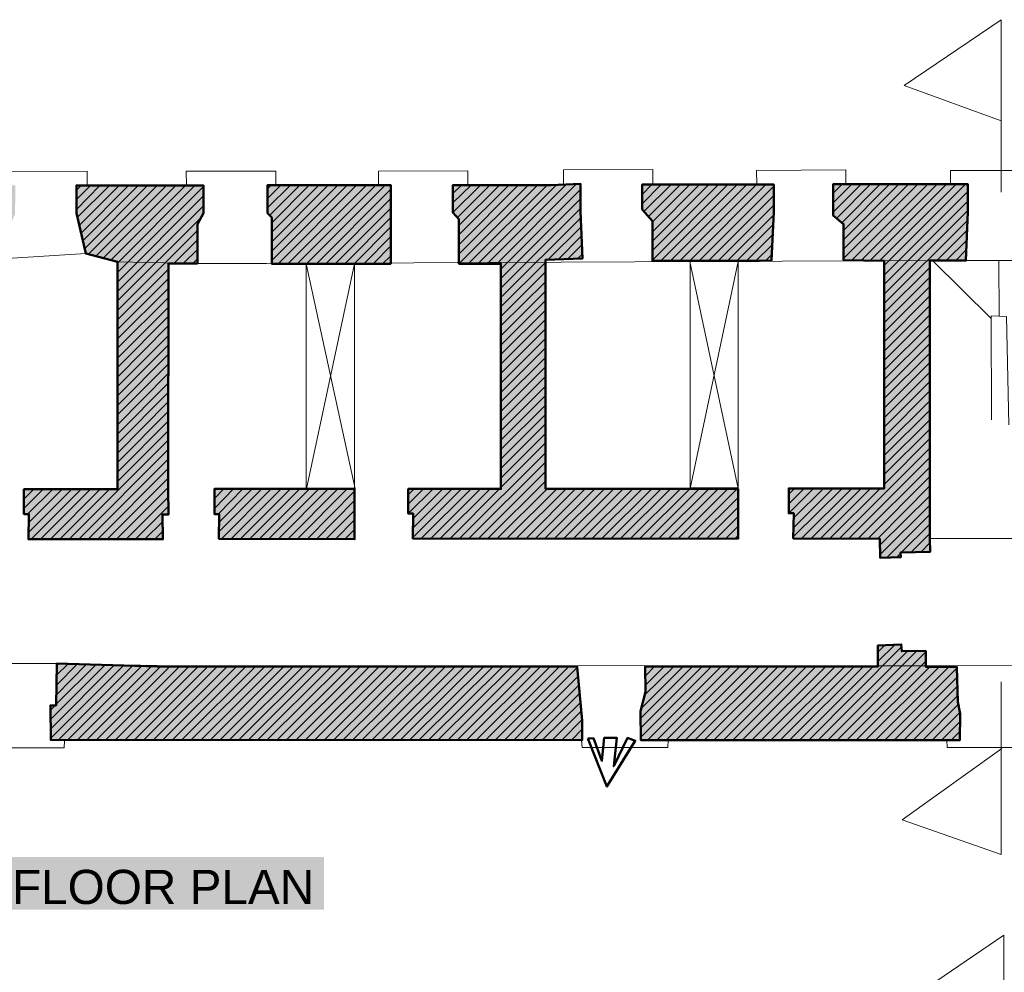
# Model space of a CAD drawing. Header units: metres. Extents: x 0 to 27.5, y 0 to 23.4.
# Tile 29 of 33: x 17.5 to 21.5, y 18.7 to 22.6. Entities that reach past the tile are written whole.
import ezdxf

# ---------------------------------------------------------------- set-up
doc = ezdxf.new("R2010")
doc.units = ezdxf.units.M
doc.layers.add('PDF_Geometry', color=7, linetype='Continuous')
doc.layers.add('PDF_Text', color=7, linetype='Continuous')
doc.layers.add('PDF_Solid Fills', color=7, linetype='Continuous', true_color=0xffffff)
doc.styles.add('PDF Arial', font='arial.ttf')

msp = doc.modelspace()

# ---------------------------------------------------------------- hatches: boundary and pattern name
at = {"layer": 'PDF_Solid Fills', "linetype": 'Continuous', "transparency": 33554559}
h = msp.add_hatch(color=256, dxfattribs=at)
h.paths.add_polyline_path([(21.8758, 20.0574), (21.8741, 20.034), (21.7508, 20.0324), (21.7491, 19.9774), (21.6041, 19.9757), (21.6008, 19.8457), (21.5991, 19.8424), (21.5941, 19.8374), (21.5925, 19.834), (21.5858, 19.8274), (21.5841, 19.824), (21.5791, 19.819), (21.5775, 19.8157), (21.5708, 19.809), (21.5691, 19.8057), (21.5625, 19.799), (21.5625, 19.6674), (22.8074, 19.6674), (22.8074, 19.884), (22.8057, 19.884), (22.8057, 19.9624), (22.5274, 19.9624), (21.9708, 19.959), (21.9708, 20.0574)])
h.paths.add_polyline_path([(21.0525, 20.0607), (21.0208, 20.059), (20.9875, 20.0574), (20.9875, 19.9707), (20.0342, 19.9707), (20.0325, 19.8607), (20.0159, 19.794), (20.0142, 19.789), (20.0159, 19.7874), (20.0159, 19.6674), (21.3241, 19.669), (21.3258, 19.784), (21.3241, 19.784), (21.3241, 19.7924), (21.3225, 19.7924), (21.3225, 19.8007), (21.3208, 19.8007), (21.3208, 19.809), (21.3191, 19.809), (21.3191, 19.8174), (21.3175, 19.8174), (21.3175, 19.8257), (21.3158, 19.8257), (21.3158, 19.8974), (21.3141, 19.8974), (21.3141, 19.9674), (21.3125, 19.969), (21.1841, 19.969), (21.1841, 20.034), (21.0858, 20.034), (21.0858, 20.0607)])
h.paths.add_polyline_path([(16.1677, 20.434), (16.5043, 20.4357), (16.506, 20.4623), (16.5077, 20.5923), (16.531, 20.5923), (16.531, 20.6957), (16.486, 20.6957), (16.486, 21.629), (16.5027, 21.6323), (16.5093, 21.634), (16.5177, 21.6356), (16.5243, 21.6373), (16.541, 21.6406), (16.5477, 21.6423), (16.556, 21.644), (16.5627, 21.6456), (16.571, 21.6473), (16.5777, 21.649), (16.5943, 21.6523), (16.601, 21.654), (16.6093, 21.6556), (16.616, 21.6573), (16.6243, 21.659), (16.631, 21.659), (16.631, 21.8106), (16.6493, 21.8106), (16.6493, 21.9423), (16.1777, 21.9423), (16.1743, 21.599), (16.2327, 21.5973), (16.231, 21.5073), (16.2277, 21.324), (16.226, 21.234), (16.1677, 21.2323)])
h.paths.add_polyline_path([(17.6193, 19.9824), (17.6159, 19.8124), (17.5943, 19.8107), (17.5943, 19.669), (19.7742, 19.669), (19.7742, 19.7674), (19.7725, 19.7674), (19.7725, 19.7857), (19.7709, 19.7857), (19.7709, 19.804), (19.7692, 19.804), (19.7692, 19.8224), (19.7675, 19.8224), (19.7675, 19.8407), (19.7659, 19.8407), (19.7659, 19.859), (19.7642, 19.859), (19.7642, 19.8774), (19.7625, 19.8774), (19.7625, 19.8957), (19.7609, 19.8957), (19.7609, 19.914), (19.7592, 19.914), (19.7592, 19.9324), (19.7575, 19.9324), (19.7575, 19.9507), (19.7559, 19.9507), (19.7559, 19.969), (19.7542, 19.9707), (18.0309, 19.9724), (17.8559, 19.9774), (17.7959, 19.979), (17.6793, 19.9824)])
h.paths.add_polyline_path([(16.171, 19.6657), (16.6843, 19.6674), (17.3576, 19.6674), (17.3576, 19.819), (17.346, 19.8307), (17.3443, 19.8307), (17.3443, 19.834), (17.331, 19.8474), (17.3293, 19.8474), (17.3293, 19.9824), (17.161, 19.9824), (16.661, 19.9774), (16.496, 19.9757), (16.496, 20.049), (16.171, 20.049)])
h.paths.add_polyline_path([(25.0173, 19.974), (23.4174, 19.9657), (23.0957, 19.964), (23.0874, 19.8474), (23.0857, 19.8257), (23.0824, 19.8224), (23.0791, 19.8207), (23.0757, 19.8174), (23.0724, 19.8157), (23.0691, 19.8124), (23.0657, 19.8107), (23.0624, 19.8074), (23.0591, 19.8057), (23.0557, 19.8024), (23.0524, 19.8007), (23.0491, 19.7974), (23.0457, 19.7957), (23.0457, 19.6674), (25.3456, 19.6674), (25.3456, 19.814), (25.344, 19.814), (25.344, 19.854), (25.3423, 19.854), (25.3423, 19.894), (25.3406, 19.894), (25.3406, 19.934), (25.339, 19.934), (25.339, 19.974)])
h.paths.add_polyline_path([(26.7789, 20.0524), (26.6306, 20.0524), (26.6306, 20.029), (26.5989, 20.029), (26.5656, 20.0274), (26.5339, 20.0257), (26.4673, 20.0224), (26.4673, 19.979), (26.1873, 19.979), (25.6273, 19.9757), (25.6256, 19.9574), (25.6206, 19.9074), (25.619, 19.889), (25.6123, 19.8224), (25.6106, 19.819), (25.584, 19.7924), (25.584, 19.6657), (26.7772, 19.6674)])
h = msp.add_hatch(color=256, dxfattribs=at)
h.paths.add_polyline_path([(17.6993, 21.9439), (17.6993, 21.8306), (17.7009, 21.8306), (17.7009, 21.824), (17.7026, 21.824), (17.7026, 21.8173), (17.7043, 21.8173), (17.7043, 21.809), (17.7059, 21.809), (17.7059, 21.8023), (17.7076, 21.8023), (17.7076, 21.7956), (17.7093, 21.7956), (17.7093, 21.7873), (17.7109, 21.7873), (17.7109, 21.7806), (17.7126, 21.7806), (17.7126, 21.774), (17.7143, 21.774), (17.7143, 21.7656), (17.7159, 21.7656), (17.7159, 21.759), (17.7176, 21.759), (17.7176, 21.7523), (17.7193, 21.7523), (17.7193, 21.744), (17.7209, 21.744), (17.7209, 21.7373), (17.7226, 21.7373), (17.7226, 21.7306), (17.7243, 21.7306), (17.7243, 21.7223), (17.7259, 21.7223), (17.7259, 21.7156), (17.7276, 21.7156), (17.7276, 21.709), (17.7293, 21.709), (17.7293, 21.7006), (17.7309, 21.7006), (17.7309, 21.694), (17.7326, 21.694), (17.7326, 21.6873), (17.7343, 21.6873), (17.7343, 21.679), (17.7359, 21.679), (17.7359, 21.6723), (17.7376, 21.6723), (17.7376, 21.664), (17.7443, 21.664), (17.7976, 21.6506), (17.8026, 21.649), (17.8626, 21.634), (17.8676, 21.6323), (17.8676, 20.6973), (17.4843, 20.6973), (17.4843, 20.5957), (17.5043, 20.5957), (17.5026, 20.494), (18.0543, 20.4923), (18.0543, 20.594), (18.0776, 20.594), (18.0776, 20.699), (18.0759, 20.7007), (18.0776, 21.624), (18.1959, 21.624), (18.1959, 21.7873), (18.1976, 21.789), (18.2043, 21.8023), (18.2059, 21.804), (18.2126, 21.8173), (18.2143, 21.819), (18.2193, 21.829), (18.2209, 21.9439)])
h.paths.add_polyline_path([(16.901, 21.9439), (16.901, 21.8106), (16.916, 21.8106), (16.916, 21.6406), (17.416, 21.6456), (17.421, 21.7356), (17.4226, 21.7673), (17.426, 21.774), (17.4276, 21.779), (17.4293, 21.7823), (17.431, 21.7873), (17.4326, 21.7906), (17.4343, 21.7956), (17.4376, 21.8023), (17.4393, 21.8073), (17.441, 21.8106), (17.4426, 21.8156), (17.4443, 21.819), (17.446, 21.824), (17.4476, 21.8273), (17.4493, 21.9439)])
h.paths.add_polyline_path([(18.5009, 21.6223), (18.9892, 21.6223), (18.9892, 21.9456), (18.4842, 21.9456), (18.4842, 21.8306), (18.4859, 21.8306), (18.5009, 21.8156)])
h.paths.add_polyline_path([(18.2659, 20.699), (18.2659, 20.5957), (18.2859, 20.5957), (18.2843, 20.4957), (18.8409, 20.494), (18.8409, 20.699)])
h.paths.add_polyline_path([(17.251, 20.4907), (17.251, 20.5923), (17.276, 20.5923), (17.276, 20.6973), (16.731, 20.6973), (16.731, 20.594), (16.751, 20.594), (16.751, 20.4907)])
h = msp.add_hatch(color=256, dxfattribs=at)
h.paths.add_polyline_path([(20.8042, 21.9489), (20.8042, 21.8206), (20.8075, 21.8206), (20.8125, 21.8156), (20.8158, 21.814), (20.8208, 21.809), (20.8242, 21.8073), (20.8292, 21.8023), (20.8325, 21.8006), (20.8375, 21.7956), (20.8408, 21.794), (20.8475, 21.7873), (20.8475, 21.6373), (20.9308, 21.6373), (21.0141, 21.6356), (21.0141, 20.7007), (20.6225, 20.7007), (20.6225, 20.599), (20.6425, 20.599), (20.6408, 20.4973), (20.9958, 20.4957), (20.9975, 20.494), (20.9975, 20.4173), (21.0408, 20.419), (21.0825, 20.419), (21.0825, 20.4373), (21.0808, 20.439), (21.1425, 20.4407), (21.2025, 20.4407), (21.2025, 20.4957), (21.2008, 20.4957), (21.2008, 21.6356), (21.3491, 21.6373), (21.3558, 21.7973), (21.3575, 21.9489)])
h.paths.add_polyline_path([(19.0609, 20.5973), (19.0809, 20.5973), (19.0792, 20.4973), (20.4142, 20.4957), (20.4142, 20.699), (19.6242, 20.699), (19.6242, 21.6406), (19.6759, 21.6423), (19.7259, 21.644), (19.7759, 21.644), (19.7759, 21.684), (19.7742, 21.684), (19.7742, 21.7223), (19.7725, 21.7223), (19.7725, 21.7606), (19.7709, 21.7606), (19.7709, 21.799), (19.7692, 21.799), (19.7692, 21.8373), (19.7675, 21.8373), (19.7675, 21.9506), (19.7275, 21.9506), (19.6875, 21.9489), (19.6459, 21.9473), (19.2442, 21.9456), (19.2442, 21.8323), (19.2459, 21.8323), (19.2692, 21.809), (19.2692, 21.6223), (19.4409, 21.6223), (19.4409, 20.699), (19.0609, 20.699)])
h.paths.add_polyline_path([(20.0209, 21.9473), (20.0209, 21.8456), (20.0225, 21.8456), (20.0325, 21.8356), (20.0325, 21.8323), (20.0342, 21.8323), (20.0425, 21.824), (20.0425, 21.8206), (20.0442, 21.8206), (20.0525, 21.8123), (20.0525, 21.809), (20.0542, 21.809), (20.0625, 21.8006), (20.0625, 21.634), (20.5025, 21.6356), (20.5508, 21.6373), (20.5592, 21.804), (20.5608, 21.9473)])
h.paths.add_polyline_path([(23.909, 20.599), (23.934, 20.599), (23.934, 20.704), (23.554, 20.7057), (23.559, 20.9057), (23.5607, 20.974), (23.564, 21.1073), (23.5657, 21.1756), (23.5707, 21.3756), (23.5724, 21.444), (23.5757, 21.5773), (23.5774, 21.6456), (23.6257, 21.6473), (23.719, 21.6506), (23.7224, 21.9506), (23.1824, 21.9506), (23.1824, 21.809), (23.1857, 21.809), (23.1924, 21.8056), (23.1941, 21.804), (23.2041, 21.799), (23.2074, 21.7956), (23.2074, 21.744), (23.2091, 21.744), (23.2091, 21.6923), (23.2107, 21.6923), (23.2107, 21.639), (23.2674, 21.639), (23.3774, 21.6356), (23.3557, 20.769), (23.354, 20.704), (22.5724, 20.7023), (22.5707, 20.6357), (22.5691, 20.5673), (22.5674, 20.5007), (23.909, 20.499)])
h.paths.add_polyline_path([(22.3924, 21.9489), (22.3924, 21.8056), (22.4008, 21.8056), (22.4174, 21.8023), (22.4191, 21.8006), (22.4191, 21.7906), (22.4208, 21.7906), (22.4208, 21.7806), (22.4224, 21.7806), (22.4224, 21.7706), (22.4241, 21.7706), (22.4241, 21.7606), (22.4258, 21.7606), (22.4258, 21.749), (22.4274, 21.749), (22.4274, 21.739), (22.4291, 21.739), (22.4291, 21.729), (22.4308, 21.729), (22.4308, 21.719), (22.4324, 21.719), (22.4324, 21.709), (22.4341, 21.709), (22.4341, 21.6973), (22.4358, 21.6973), (22.4358, 21.6873), (22.4374, 21.6873), (22.4374, 21.6773), (22.4391, 21.6773), (22.4391, 21.6673), (22.4408, 21.6673), (22.4408, 21.6573), (22.4424, 21.6573), (22.4424, 21.6456), (22.5707, 21.6456), (22.9374, 21.644), (22.9374, 21.9489)])
h.paths.add_polyline_path([(21.8724, 20.4107), (21.9708, 20.4123), (21.9724, 20.4973), (22.3274, 20.4973), (22.3274, 20.5973), (22.3508, 20.5973), (22.3508, 20.7023), (21.9741, 20.704), (21.9758, 21.6356), (22.0291, 21.639), (22.0541, 21.6406), (22.1074, 21.644), (22.1324, 21.6456), (22.1358, 21.679), (22.1374, 21.6973), (22.1408, 21.7306), (22.1424, 21.749), (22.1458, 21.7823), (22.1474, 21.9489), (21.6041, 21.9489), (21.6041, 21.839), (21.6058, 21.839), (21.6075, 21.8373), (21.6075, 21.834), (21.6091, 21.834), (21.6108, 21.8323), (21.6108, 21.829), (21.6125, 21.829), (21.6141, 21.8273), (21.6141, 21.824), (21.6158, 21.824), (21.6158, 21.8206), (21.6175, 21.8206), (21.6191, 21.819), (21.6191, 21.8156), (21.6208, 21.8156), (21.6225, 21.814), (21.6225, 21.8106), (21.6241, 21.8106), (21.6241, 21.8073), (21.6258, 21.8073), (21.6275, 21.8056), (21.6275, 21.8023), (21.6291, 21.8023), (21.6308, 21.8006), (21.6308, 21.7973), (21.6325, 21.7973), (21.6308, 21.6356), (21.7758, 21.634), (21.7758, 20.454), (21.8241, 20.454), (21.8724, 20.4523)])

# ---------------------------------------------------------------- linework, layer by layer
at = {"layer": 'PDF_Geometry', "linetype": 'Continuous', "lineweight": 9}
for points in [[(21.4941, 21.9156), (21.4941, 22.6239), (21.0958, 22.3539), (21.4941, 22.2089)], [(17.3793, 21.9439), (17.3776, 22.0006), (17.7443, 22.0023), (17.7443, 21.9456)], [(18.1509, 21.9456), (18.1493, 22.0023), (18.5176, 22.0023), (18.5176, 21.9456)], [(18.9392, 21.9456), (18.9392, 22.0023), (19.3059, 22.0039), (19.3059, 21.9473)], [(19.6975, 21.9523), (19.6975, 22.0073), (20.0642, 22.0089), (20.0642, 21.9523)], [(20.4908, 21.9489), (20.4892, 22.0056), (20.8558, 22.0073), (20.8558, 21.9489)], [(21.2858, 21.9489), (21.2858, 22.0056), (21.6525, 22.0056), (21.6525, 21.9489)], [(17.6993, 21.9239), (17.7193, 21.9439)], [(17.6993, 21.8856), (17.7576, 21.9439)], [(17.6993, 21.8456), (17.7959, 21.9439)], [(17.7026, 21.8123), (17.8359, 21.9439)], [(17.7109, 21.779), (17.8743, 21.9439)], [(17.7176, 21.7473), (17.9126, 21.9439)], [(17.7243, 21.7156), (17.9526, 21.9439)], [(17.7326, 21.684), (17.9909, 21.9439)], [(17.7476, 21.6606), (18.0309, 21.9439)], [(17.7776, 21.6523), (18.0693, 21.9439)], [(17.8093, 21.6456), (18.1076, 21.9439)], [(17.8409, 21.6373), (18.1476, 21.9439)], [(17.8676, 21.6256), (18.1859, 21.9439)], [(17.8676, 21.5873), (18.2209, 21.9389)], [(18.4842, 21.9306), (18.4992, 21.9456)], [(18.4842, 21.8906), (18.5376, 21.9456)], [(18.4842, 21.8523), (18.5776, 21.9456)], [(18.4926, 21.8223), (18.6159, 21.9456)], [(18.5009, 21.7906), (18.6542, 21.9456)], [(18.5009, 21.7523), (18.6942, 21.9456)], [(18.5009, 21.7123), (18.7326, 21.9456)], [(18.5009, 21.674), (18.7726, 21.9456)], [(18.5009, 21.6356), (18.8109, 21.9456)], [(18.5276, 21.6223), (18.8492, 21.9456)], [(18.5676, 21.6223), (18.8892, 21.9456)], [(18.6059, 21.6223), (18.9276, 21.9456)], [(18.6442, 21.6223), (18.9659, 21.9456)], [(19.2442, 21.9106), (19.2792, 21.9456)], [(19.2442, 21.8723), (19.3192, 21.9456)], [(19.2442, 21.8323), (19.3575, 21.9456)], [(19.2625, 21.8123), (19.3959, 21.9456)], [(19.2692, 21.779), (19.4359, 21.9456)], [(19.2692, 21.7406), (19.4742, 21.9456)], [(19.2692, 21.7006), (19.5125, 21.9456)], [(19.2692, 21.6623), (19.5525, 21.9456)], [(19.2692, 21.6223), (19.5909, 21.9456)], [(19.3075, 21.6223), (19.6309, 21.9456)], [(19.3459, 21.6223), (19.6709, 21.9473)], [(19.3842, 21.6223), (19.7109, 21.9489)], [(19.4242, 21.6223), (19.7509, 21.9506)], [(20.0209, 21.9473), (20.0225, 21.9473)], [(20.0209, 21.9073), (20.0609, 21.9473)], [(20.0209, 21.869), (20.0992, 21.9473)], [(20.0275, 21.8373), (20.1392, 21.9473)], [(20.0459, 21.8156), (20.1775, 21.9473)], [(20.0625, 21.794), (20.2158, 21.9473)], [(20.0625, 21.754), (20.2558, 21.9473)], [(20.0625, 21.7156), (20.2942, 21.9473)], [(20.0625, 21.6773), (20.3342, 21.9473)], [(20.0625, 21.6373), (20.3725, 21.9473)], [(20.0975, 21.634), (20.4108, 21.9473)], [(20.1375, 21.634), (20.4508, 21.9473)], [(20.1758, 21.634), (20.4892, 21.9473)], [(20.4542, 21.634), (20.2158, 21.634), (20.5275, 21.9473)], [(20.2542, 21.634), (20.5608, 21.9406)], [(20.8042, 21.9123), (20.8408, 21.9489)], [(20.8042, 21.8723), (20.8808, 21.9489)], [(20.8042, 21.834), (20.9191, 21.9489)], [(20.8192, 21.809), (20.9575, 21.9489)], [(20.8408, 21.7923), (20.9975, 21.9489)], [(20.8475, 21.759), (21.0358, 21.9489)], [(20.8475, 21.7206), (21.0741, 21.9489)], [(20.8475, 21.6823), (21.1141, 21.9489)], [(20.8475, 21.644), (21.1525, 21.9489)], [(20.8808, 21.6373), (21.1925, 21.9489)], [(20.9191, 21.6356), (21.2308, 21.9489)], [(20.9558, 21.6356), (21.2691, 21.9489)], [(20.9941, 21.634), (21.3091, 21.9489)], [(21.0141, 21.6156), (21.3475, 21.9489)], [(17.8676, 21.5473), (18.2209, 21.9006)], [(18.6842, 21.6223), (18.9892, 21.9289)], [(19.4409, 21.6006), (19.7675, 21.9273)], [(20.2925, 21.634), (20.5608, 21.9023)], [(21.0141, 21.5756), (21.3575, 21.9189)], [(17.8676, 21.509), (18.2209, 21.8606)], [(18.7226, 21.6223), (18.9892, 21.8906)], [(19.4409, 21.5623), (19.7675, 21.8889)], [(20.3325, 21.634), (20.5608, 21.8623)], [(21.0141, 21.5373), (21.3575, 21.879)], [(18.7609, 21.6223), (18.9892, 21.8506)], [(19.4409, 21.5223), (19.7675, 21.849)], [(20.3708, 21.634), (20.5592, 21.8223)], [(21.0141, 21.4973), (21.3575, 21.8406)], [(17.8676, 21.4706), (18.2109, 21.8123)], [(18.8009, 21.6223), (18.9892, 21.8123)], [(19.4409, 21.484), (19.7692, 21.8106)], [(20.4092, 21.634), (20.5575, 21.7823)], [(21.0141, 21.459), (21.3558, 21.8006)], [(17.8676, 21.4306), (18.1959, 21.759)], [(18.8392, 21.6223), (18.9892, 21.774)], [(19.6342, 21.639), (19.7709, 21.774)], [(19.6759, 21.6406), (19.7709, 21.7356)], [(20.4492, 21.634), (20.5558, 21.7406)], [(21.2291, 21.6356), (21.3541, 21.7606)], [(18.0993, 21.624), (18.1959, 21.7206)], [(18.8792, 21.6223), (18.9892, 21.734)], [(18.9176, 21.6223), (18.9892, 21.6956)], [(19.7159, 21.6423), (19.7725, 21.699)], [(20.4875, 21.634), (20.5542, 21.7006)], [(21.2675, 21.6356), (21.3525, 21.719)], [(16.5127, 20.434), (16.486, 20.6957), (16.486, 21.6273), (16.631, 21.659), (16.916, 21.639), (17.416, 21.644), (17.7376, 21.664), (17.8659, 21.6306), (18.1959, 21.624), (18.4792, 21.624), (21.1991, 21.6356), (21.1991, 20.4957), (21.7758, 20.4957)], [(18.1376, 21.624), (18.1959, 21.6806)], [(18.9559, 21.6223), (18.9892, 21.6556)], [(19.7559, 21.644), (19.7742, 21.6606)], [(20.5275, 21.6356), (20.5508, 21.659)], [(21.3075, 21.6356), (21.3508, 21.679)], [(18.1776, 21.624), (18.1959, 21.6423)], [(18.8426, 20.699), (18.6426, 21.6223), (18.6426, 20.699)], [(18.6442, 20.699), (18.8409, 21.6223), (18.8409, 20.4923)], [(19.4409, 21.4456), (19.6242, 21.6273)], [(20.4142, 20.7007), (20.2158, 21.6323)], [(20.2175, 20.699), (20.2175, 21.634)], [(20.2175, 20.7007), (20.4142, 21.6323)], [(20.4142, 21.634), (20.4142, 20.494)], [(21.2125, 21.6356), (21.4525, 21.3973)], [(21.3458, 21.6356), (21.3491, 21.639)], [(21.3491, 21.6356), (21.6308, 21.6356)], [(21.4858, 21.4073), (21.4841, 21.634)], [(17.8676, 21.3923), (18.0776, 21.6006)], [(19.4409, 21.4056), (19.6242, 21.589)], [(21.0141, 21.4206), (21.2008, 21.6073)], [(17.8676, 21.3523), (18.0776, 21.5623)], [(19.4409, 21.3673), (19.6242, 21.549)], [(21.0141, 21.3806), (21.2008, 21.5673)], [(17.8676, 21.314), (18.0776, 21.5223)], [(19.4409, 21.3273), (19.6242, 21.5106)], [(21.0141, 21.3423), (21.2008, 21.529)], [(17.8676, 21.2756), (18.0776, 21.484)], [(19.4409, 21.289), (19.6242, 21.4723)], [(21.0141, 21.3023), (21.2008, 21.4906)], [(17.8676, 21.2356), (18.0776, 21.444)], [(19.4409, 21.2506), (19.6242, 21.4323)], [(21.0141, 21.264), (21.2008, 21.4506)], [(21.0141, 21.2256), (21.2008, 21.4123)], [(17.8676, 21.1973), (18.0759, 21.4056)], [(19.4409, 21.2106), (19.6242, 21.394)], [(21.0141, 21.1856), (21.2008, 21.3723)], [(21.4541, 20.9823), (21.4525, 21.409), (21.5158, 21.4056), (21.5258, 20.9623)], [(17.8676, 21.1573), (18.0759, 21.3673)], [(19.4409, 21.1723), (19.6242, 21.3556)], [(21.0141, 21.1473), (21.2008, 21.334)], [(17.8676, 21.119), (18.0759, 21.3273)], [(19.4409, 21.1323), (19.6242, 21.3156)], [(21.0141, 21.1073), (21.2008, 21.2956)], [(17.8676, 21.0806), (18.0759, 21.289)], [(17.8676, 21.0407), (18.0759, 21.2506)], [(19.4409, 21.094), (19.6242, 21.2773)], [(21.0141, 21.069), (21.2008, 21.2556)], [(17.8676, 21.0023), (18.0759, 21.2106)], [(19.4409, 21.0557), (19.6242, 21.2373)], [(21.0141, 21.0307), (21.2008, 21.2173)], [(17.8676, 20.9623), (18.0759, 21.1723)], [(19.4409, 21.0157), (19.6242, 21.199)], [(21.0141, 20.9907), (21.2008, 21.1773)], [(17.8676, 20.924), (18.0759, 21.1323)], [(19.4409, 20.9773), (19.6242, 21.1606)], [(21.0141, 20.9523), (21.2008, 21.139)], [(17.8676, 20.8857), (18.0759, 21.094)], [(19.4409, 20.9373), (19.6242, 21.1206)], [(21.0141, 20.9123), (21.2008, 21.1006)], [(17.8676, 20.8457), (18.0759, 21.0557)], [(19.4409, 20.899), (19.6242, 21.0823)], [(21.0141, 20.874), (21.2008, 21.0607)], [(17.8676, 20.8073), (18.0759, 21.0157)], [(19.4409, 20.8607), (19.6242, 21.0423)], [(21.0141, 20.8357), (21.2008, 21.0223)], [(17.8676, 20.7673), (18.0759, 20.9773)], [(19.4409, 20.8207), (19.6242, 21.004)], [(21.0141, 20.7957), (21.2008, 20.9823)], [(17.8676, 20.729), (18.0759, 20.9373)], [(19.4409, 20.7823), (19.6242, 20.9657)], [(21.0141, 20.7573), (21.2008, 20.944)], [(17.6693, 20.4923), (18.0759, 20.899)], [(19.4409, 20.7423), (19.6242, 20.9257)], [(19.4409, 20.704), (19.6242, 20.8873)], [(21.0141, 20.7173), (21.2008, 20.9057)], [(17.7093, 20.4923), (18.0759, 20.8607)], [(19.2709, 20.4957), (19.6242, 20.8473)], [(20.8308, 20.4957), (21.2008, 20.8657)], [(17.7476, 20.4923), (18.0759, 20.8207)], [(19.3092, 20.4957), (19.6242, 20.809)], [(20.8692, 20.4957), (21.2008, 20.8273)], [(17.7876, 20.4923), (18.0759, 20.7823)], [(19.3492, 20.4957), (19.6242, 20.7707)], [(20.9075, 20.4957), (21.2008, 20.7873)], [(17.8259, 20.4923), (18.0759, 20.7423)], [(19.3875, 20.4957), (19.6242, 20.7307)], [(20.9475, 20.4957), (21.2008, 20.749)], [(17.4843, 20.6957), (17.486, 20.6973)], [(17.4843, 20.6573), (17.5243, 20.6973)], [(17.4843, 20.619), (17.5626, 20.6973)], [(17.4993, 20.5957), (17.6026, 20.6973)], [(17.5043, 20.5607), (17.6409, 20.6973)], [(17.5043, 20.5207), (17.6809, 20.6973)], [(17.5143, 20.4923), (17.7193, 20.6973)], [(17.5526, 20.4923), (17.7576, 20.6973)], [(17.5926, 20.4923), (17.7976, 20.6973)], [(17.6309, 20.4923), (17.8359, 20.6973)], [(17.8643, 20.4923), (18.0759, 20.704)], [(18.2659, 20.6973), (18.2659, 20.699)], [(18.2659, 20.659), (18.3043, 20.699)], [(18.2659, 20.619), (18.3443, 20.699)], [(18.2809, 20.5957), (18.3826, 20.699)], [(18.2843, 20.5223), (18.4609, 20.699)], [(18.2859, 20.5623), (18.4209, 20.699)], [(18.2943, 20.494), (18.4992, 20.699)], [(18.3343, 20.494), (18.5392, 20.699)], [(18.3726, 20.494), (18.5776, 20.699)], [(18.4109, 20.494), (18.6159, 20.699)], [(18.4509, 20.494), (18.6559, 20.699)], [(18.4892, 20.494), (18.6942, 20.699)], [(18.5276, 20.4923), (18.7326, 20.699)], [(18.5676, 20.4923), (18.7726, 20.699)], [(18.6059, 20.4923), (18.8109, 20.699)], [(18.6459, 20.4923), (18.8409, 20.689)], [(19.0609, 20.674), (19.0859, 20.699)], [(19.0609, 20.6357), (19.1242, 20.699)], [(19.0609, 20.5973), (19.1626, 20.699)], [(19.0792, 20.5373), (19.2409, 20.699)], [(19.0792, 20.499), (19.2792, 20.699)], [(19.0809, 20.5773), (19.2026, 20.699)], [(19.1142, 20.4957), (19.3192, 20.699)], [(19.1542, 20.4957), (19.3575, 20.699)], [(19.1926, 20.4957), (19.3975, 20.699)], [(19.2326, 20.4957), (19.4359, 20.699)], [(19.4259, 20.4957), (19.6309, 20.699)], [(19.4659, 20.4957), (19.6709, 20.699)], [(19.5042, 20.4957), (19.7092, 20.699)], [(19.5442, 20.4957), (19.7475, 20.699)], [(19.5825, 20.4957), (19.7875, 20.699)], [(19.6209, 20.4957), (19.8259, 20.699)], [(19.6609, 20.4957), (19.8659, 20.699)], [(19.6992, 20.4957), (19.9042, 20.699)], [(19.7392, 20.4957), (19.9425, 20.699)], [(19.7775, 20.4957), (19.9825, 20.699)], [(19.8159, 20.4957), (20.0209, 20.699)], [(19.8559, 20.4957), (20.0609, 20.699)], [(19.8942, 20.4957), (20.0992, 20.699)], [(19.9325, 20.4957), (20.1375, 20.699)], [(19.9725, 20.4957), (20.1775, 20.699)], [(20.0109, 20.4957), (20.2158, 20.699)], [(20.0509, 20.4957), (20.2542, 20.699)], [(20.0892, 20.4957), (20.2942, 20.699)], [(20.1275, 20.494), (20.3325, 20.699)], [(20.1675, 20.494), (20.3725, 20.699)], [(20.2058, 20.494), (20.4108, 20.699)], [(20.6225, 20.6773), (20.6458, 20.7007)], [(20.6225, 20.6373), (20.6858, 20.7007)], [(20.6225, 20.599), (20.7242, 20.7007)], [(20.6408, 20.5023), (20.8408, 20.7007)], [(20.6425, 20.5807), (20.7642, 20.7007)], [(20.6425, 20.5407), (20.8025, 20.7007)], [(20.6742, 20.4957), (20.8808, 20.7007)], [(20.7142, 20.4957), (20.9191, 20.7007)], [(20.7525, 20.4957), (20.9575, 20.7007)], [(20.7908, 20.4957), (20.9975, 20.7007)], [(20.9858, 20.494), (21.2008, 20.7107)], [(17.9043, 20.4923), (18.0776, 20.6657)], [(18.6842, 20.4923), (18.8409, 20.6507)], [(20.2442, 20.494), (20.4142, 20.664)], [(20.9958, 20.4673), (21.2008, 20.6707)], [(17.9426, 20.4923), (18.0776, 20.6273)], [(18.7226, 20.4923), (18.8409, 20.6107)], [(20.2842, 20.494), (20.4142, 20.624)], [(20.9975, 20.429), (21.2008, 20.6323)], [(17.9809, 20.4923), (18.0526, 20.564)], [(18.7626, 20.4923), (18.8409, 20.5723)], [(20.3225, 20.494), (20.4142, 20.5857)], [(21.0241, 20.4173), (21.2008, 20.594)], [(18.0209, 20.4923), (18.0543, 20.5257)], [(18.8009, 20.4923), (18.8409, 20.5323)], [(20.3625, 20.494), (20.4142, 20.5457)], [(21.0841, 20.4373), (21.2008, 20.554)], [(18.8392, 20.4923), (18.8409, 20.494)], [(20.4008, 20.494), (20.4142, 20.5073)], [(21.1241, 20.439), (21.2008, 20.5157)], [(21.1641, 20.439), (21.2008, 20.4773)], [(21.0658, 20.419), (21.0808, 20.434)], [(20.7042, 19.6674), (21.0841, 20.049)], [(20.9875, 19.9907), (21.0575, 20.059)], [(20.9875, 20.029), (21.0158, 20.0574)], [(26.6306, 20.029), (26.4673, 20.0207), (26.4673, 19.979), (24.6723, 19.9707), (24.6723, 19.9857), (24.289, 19.9907), (24.289, 19.969), (21.9708, 19.9574), (21.9708, 20.0307), (21.7508, 20.0307), (21.7491, 19.9757), (21.1875, 19.9724), (20.9908, 19.9724), (18.0309, 19.974), (17.6193, 19.9824), (17.3193, 19.9824), (16.4943, 19.974), (16.4943, 20.014), (16.3427, 20.0157)], [(20.7425, 19.6674), (21.1091, 20.0324)], [(20.7825, 19.6674), (21.1475, 20.034)], [(20.8208, 19.6674), (21.1841, 20.0307)], [(17.5926, 19.7524), (17.8176, 19.9774)], [(17.5943, 19.714), (17.8543, 19.9757)], [(17.5943, 19.6757), (17.8926, 19.974)], [(17.6159, 19.8157), (17.7793, 19.9774)], [(17.6176, 19.934), (17.6659, 19.9807)], [(17.6176, 19.894), (17.7043, 19.9807)], [(17.6176, 19.854), (17.7409, 19.979)], [(17.6193, 19.9724), (17.6276, 19.9824)], [(17.6259, 19.669), (17.9309, 19.974)], [(17.6643, 19.669), (17.9676, 19.9724)], [(17.7043, 19.669), (18.0059, 19.9707)], [(17.7426, 19.669), (18.0443, 19.9707)], [(17.7826, 19.669), (18.0826, 19.9707)], [(17.8209, 19.669), (18.1226, 19.9707)], [(17.8593, 19.669), (18.1609, 19.9707)], [(17.8993, 19.669), (18.1993, 19.9707)], [(17.9376, 19.669), (18.2393, 19.9707)], [(17.9759, 19.669), (18.2776, 19.9707)], [(18.0159, 19.669), (18.3176, 19.9707)], [(18.0543, 19.669), (18.3559, 19.9707)], [(18.0943, 19.669), (18.3943, 19.9707)], [(18.1326, 19.669), (18.4342, 19.9707)], [(18.1709, 19.669), (18.4726, 19.9707)], [(18.2109, 19.669), (18.5126, 19.9707)], [(18.2493, 19.669), (18.5509, 19.9707)], [(18.2893, 19.669), (18.5892, 19.9707)], [(18.3276, 19.669), (18.6292, 19.9707)], [(18.3659, 19.669), (18.6676, 19.9707)], [(18.4059, 19.669), (18.7059, 19.9707)], [(18.4442, 19.669), (18.7459, 19.9707)], [(18.4826, 19.669), (18.7842, 19.969)], [(18.5226, 19.669), (18.8242, 19.969)], [(18.5609, 19.669), (18.8626, 19.969)], [(18.6009, 19.669), (18.9009, 19.969)], [(18.6392, 19.669), (18.9409, 19.969)], [(18.6776, 19.669), (18.9792, 19.969)], [(18.7176, 19.669), (19.0176, 19.969)], [(18.7559, 19.669), (19.0576, 19.969)], [(18.7942, 19.669), (19.0959, 19.969)], [(18.8342, 19.669), (19.1359, 19.969)], [(18.8726, 19.669), (19.1742, 19.969)], [(18.9126, 19.669), (19.2126, 19.969)], [(18.9509, 19.669), (19.2525, 19.969)], [(18.9892, 19.669), (19.2909, 19.969)], [(19.0292, 19.669), (19.3292, 19.969)], [(19.0676, 19.669), (19.3692, 19.969)], [(19.1059, 19.669), (19.4075, 19.969)], [(19.1459, 19.669), (19.4475, 19.969)], [(19.1842, 19.669), (19.4859, 19.969)], [(19.2242, 19.669), (19.5242, 19.969)], [(19.2625, 19.669), (19.5642, 19.969)], [(19.3009, 19.669), (19.6025, 19.969)], [(19.3409, 19.669), (19.6425, 19.969)], [(19.3792, 19.669), (19.6809, 19.969)], [(19.4192, 19.669), (19.7192, 19.969)], [(19.4575, 19.669), (19.7542, 19.9657)], [(20.0142, 19.7574), (20.2258, 19.969)], [(20.0159, 19.719), (20.2658, 19.969)], [(20.0159, 19.6807), (20.3042, 19.969)], [(20.0175, 19.799), (20.1875, 19.969)], [(20.0309, 19.8524), (20.1492, 19.969)], [(20.0342, 19.9324), (20.0708, 19.9707)], [(20.0342, 19.894), (20.1092, 19.969)], [(20.0425, 19.6674), (20.3442, 19.969)], [(20.0808, 19.6674), (20.3825, 19.969)], [(20.1192, 19.6674), (20.4208, 19.969)], [(20.1592, 19.6674), (20.4608, 19.969)], [(20.1975, 19.6674), (20.4992, 19.969)], [(20.2375, 19.6674), (20.5392, 19.969)], [(20.2758, 19.6674), (20.5775, 19.969)], [(20.3142, 19.6674), (20.6158, 19.969)], [(20.3542, 19.6674), (20.6558, 19.969)], [(20.3925, 19.6674), (20.6942, 19.969)], [(20.4308, 19.6674), (20.7325, 19.969)], [(20.4708, 19.6674), (20.7725, 19.969)], [(20.5092, 19.6674), (20.8108, 19.969)], [(20.5492, 19.6674), (20.8508, 19.969)], [(20.5875, 19.6674), (20.8891, 19.969)], [(20.6258, 19.6674), (20.9275, 19.969)], [(20.6658, 19.6674), (20.9675, 19.969)], [(20.8608, 19.6674), (21.1841, 19.9924)], [(20.8991, 19.6674), (21.2008, 19.969)], [(20.9375, 19.6674), (21.2391, 19.969)], [(20.9775, 19.6674), (21.2775, 19.9674)], [(21.0158, 19.6674), (21.3141, 19.9657)], [(19.4959, 19.669), (19.7575, 19.929)], [(21.0541, 19.6674), (21.3141, 19.9274)], [(19.5359, 19.669), (19.7609, 19.894)], [(21.4958, 19.634), (21.0875, 19.3407), (21.4941, 19.1991), (21.4941, 19.9074)], [(21.0941, 19.6674), (21.3141, 19.889)], [(19.5742, 19.669), (19.7642, 19.859)], [(21.1325, 19.6674), (21.3158, 19.8507)], [(17.5926, 19.7907), (17.6126, 19.8107)], [(19.6125, 19.669), (19.7675, 19.8224)], [(21.1725, 19.6674), (21.3175, 19.814)], [(19.6525, 19.669), (19.7709, 19.7874)], [(21.2108, 19.6674), (21.3241, 19.7807)], [(19.6909, 19.6674), (19.7742, 19.7524)], [(21.2491, 19.6674), (21.3241, 19.7424)], [(19.7309, 19.6674), (19.7742, 19.7124)], [(19.7692, 19.6674), (19.7742, 19.674)], [(21.2891, 19.6674), (21.3241, 19.704)], [(17.296, 19.6657), (17.2976, 19.6357), (17.6493, 19.6357), (17.6509, 19.6657)], [(19.7725, 19.6674), (19.7742, 19.6374), (20.1258, 19.6374), (20.1275, 19.6674)], [(21.2708, 19.6674), (21.2725, 19.6374), (21.6241, 19.6374), (21.6258, 19.6674)], [(21.5041, 18.1591), (21.5041, 18.8674), (21.1058, 18.5958), (21.5041, 18.4524)]]:
    msp.add_lwpolyline(points, dxfattribs=at)
at = {"layer": 'PDF_Geometry', "linetype": 'Continuous', "lineweight": 50}
for points in [[(17.4843, 20.6973), (17.4843, 20.5957), (17.5043, 20.5957), (17.5026, 20.4923), (18.0543, 20.4923), (18.0526, 20.594), (18.0776, 20.594), (18.0759, 20.699), (18.0776, 21.624), (18.1959, 21.624), (18.1959, 21.7856), (18.2209, 21.8306), (18.2209, 21.9439), (17.6993, 21.9439), (17.6993, 21.8306), (17.7376, 21.664), (17.8676, 21.6306), (17.8676, 20.6973)], [(18.2209, 21.9439), (18.2209, 21.8306), (18.1959, 21.7856), (18.1959, 21.624), (18.0776, 21.624), (18.0759, 20.699), (18.0776, 20.594), (18.0526, 20.594), (18.0543, 20.4923), (17.5026, 20.4923), (17.5043, 20.5957), (17.4843, 20.5957), (17.4843, 20.6973), (17.8676, 20.6973), (17.8676, 21.6306), (17.7376, 21.664), (17.6993, 21.8306), (17.6993, 21.9439)], [(18.9892, 21.9456), (18.4842, 21.9456), (18.4842, 21.8306), (18.5009, 21.8123), (18.5009, 21.6223), (18.9892, 21.6223), (18.9892, 21.8223)], [(18.4842, 21.9456), (18.9892, 21.9456), (18.9892, 21.8223), (18.9892, 21.6223), (18.5009, 21.6223), (18.5009, 21.8123), (18.4842, 21.8306)], [(19.0609, 20.699), (19.0609, 20.5973), (19.0809, 20.5973), (19.0792, 20.4957), (20.4142, 20.494), (20.4142, 20.699), (19.6242, 20.699), (19.6242, 21.639), (19.7759, 21.644), (19.7675, 21.8373), (19.7675, 21.9506), (19.6459, 21.9456), (19.2442, 21.9456), (19.2442, 21.8323), (19.2692, 21.8056), (19.2692, 21.6223), (19.4409, 21.6223), (19.4409, 20.699)], [(20.5608, 21.8356), (20.5608, 21.9473), (20.0209, 21.9473), (20.0209, 21.8456), (20.0625, 21.7973), (20.0625, 21.634), (20.1025, 21.634), (20.2158, 21.634), (20.5025, 21.634), (20.5508, 21.6356)], [(20.5608, 21.8356), (20.5608, 21.9473), (20.0209, 21.9473), (20.0209, 21.8456), (20.0625, 21.7973), (20.0625, 21.634), (20.1025, 21.634), (20.2158, 21.634), (20.5025, 21.634), (20.5508, 21.6356)], [(20.8475, 21.7856), (20.8475, 21.6373), (21.0141, 21.634), (21.0141, 20.7007), (20.6225, 20.7007), (20.6225, 20.599), (20.6425, 20.599), (20.6408, 20.4957), (20.9958, 20.494), (20.9975, 20.4157), (21.0825, 20.419), (21.0808, 20.4373), (21.2025, 20.4407), (21.2008, 20.4957), (21.2008, 21.6356), (21.3491, 21.6356), (21.3575, 21.8356), (21.3575, 21.9489), (20.8042, 21.9489), (20.8042, 21.8206)], [(21.3491, 21.6356), (21.3575, 21.8356), (21.3575, 21.9489), (20.8042, 21.9489), (20.8042, 21.8356), (20.8042, 21.8206), (20.8475, 21.7856), (20.8475, 21.6373), (21.0141, 21.634), (21.0141, 20.7007), (20.6225, 20.7007), (20.6225, 20.599), (20.6425, 20.599), (20.6408, 20.4957), (20.9958, 20.494), (20.9975, 20.4157), (21.0825, 20.419), (21.0808, 20.4373), (21.2025, 20.4407), (21.2008, 20.4957), (21.2008, 21.6356)], [(18.2859, 20.5957), (18.2843, 20.494), (18.8409, 20.4923), (18.8409, 20.699), (18.2659, 20.699), (18.2659, 20.5957)], [(21.3125, 19.9674), (21.1841, 19.969), (21.1841, 20.034), (21.0858, 20.0324), (21.0841, 20.0607), (20.9875, 20.0557), (20.9875, 19.969), (20.0325, 19.9707), (20.0342, 19.8657), (20.0142, 19.7874), (20.0159, 19.6674), (21.3241, 19.6674), (21.3258, 19.7757), (21.3158, 19.8257)], [(19.7742, 19.749), (19.7542, 19.969), (18.0309, 19.9707), (17.6193, 19.9824), (17.6159, 19.8107), (17.5926, 19.8107), (17.5943, 19.669), (19.7742, 19.6674)], [(19.7542, 19.969), (19.7742, 19.749), (19.7742, 19.6674), (17.5943, 19.669), (17.5926, 19.8107), (17.6159, 19.8107), (17.6193, 19.9824), (18.0309, 19.9707)], [(19.7975, 19.674), (19.8759, 19.4774), (19.9925, 19.6657), (19.9609, 19.6774), (19.9042, 19.5607), (19.9175, 19.6774), (19.8642, 19.6774), (19.8559, 19.5824), (19.8209, 19.6757)]]:
    msp.add_lwpolyline(points, close=True, dxfattribs=at)
for points in [[(19.0792, 20.494), (19.0809, 20.5973), (19.0609, 20.5973), (19.0609, 20.699), (19.4409, 20.699), (19.4409, 21.6223), (19.2692, 21.6223), (19.2692, 21.8056), (19.2442, 21.8323), (19.2442, 21.9456), (19.6459, 21.9456), (19.7675, 21.9506), (19.7675, 21.8373), (19.7759, 21.644), (19.6242, 21.639), (19.6242, 21.6223), (19.6242, 20.7007)], [(18.8409, 20.4923), (18.2843, 20.494), (18.2859, 20.5957), (18.2659, 20.5957), (18.2659, 20.699), (18.8426, 20.699)], [(19.6242, 20.699), (20.2175, 20.699)], [(20.2175, 20.7007), (20.4142, 20.7007)], [(20.4142, 20.494), (19.0792, 20.4957)], [(21.1858, 19.969), (21.3125, 19.9674), (21.3158, 19.8257), (21.3258, 19.7757), (21.3241, 19.6674), (20.0159, 19.6674), (20.0142, 19.7874), (20.0342, 19.8657), (20.0325, 19.9707), (20.9875, 19.969), (20.9875, 20.0557), (21.0841, 20.0607), (21.0858, 20.0324), (21.1841, 20.034), (21.1841, 19.969)]]:
    msp.add_lwpolyline(points, dxfattribs=at)
at = {"layer": 'PDF_Solid Fills', "linetype": 'Continuous', "lineweight": 9, "transparency": 33554559}
msp.add_solid([(15.5744, 19.1891), (15.5744, 18.9724), (18.7159, 19.1891), (18.7159, 18.9724)], dxfattribs=at)
at = {"layer": 'PDF_Solid Fills', "color": 7, "linetype": 'Continuous', "lineweight": 9, "transparency": 33554559}
msp.add_solid([(15.5744, 18.9924), (15.5744, 18.9807), (18.7159, 18.9924), (18.7159, 18.9807)], dxfattribs=at)

# ---------------------------------------------------------------- texts
at = {"layer": 'PDF_Text', "linetype": 'Continuous', "insert": (15.575, 19.0647), "char_height": 0.140154, "attachment_point": 4, "style": 'PDF Arial'}
msp.add_mtext('EXISTING SECOND FLOOR PLAN', dxfattribs=at)

doc.saveas('drawing.dxf')
